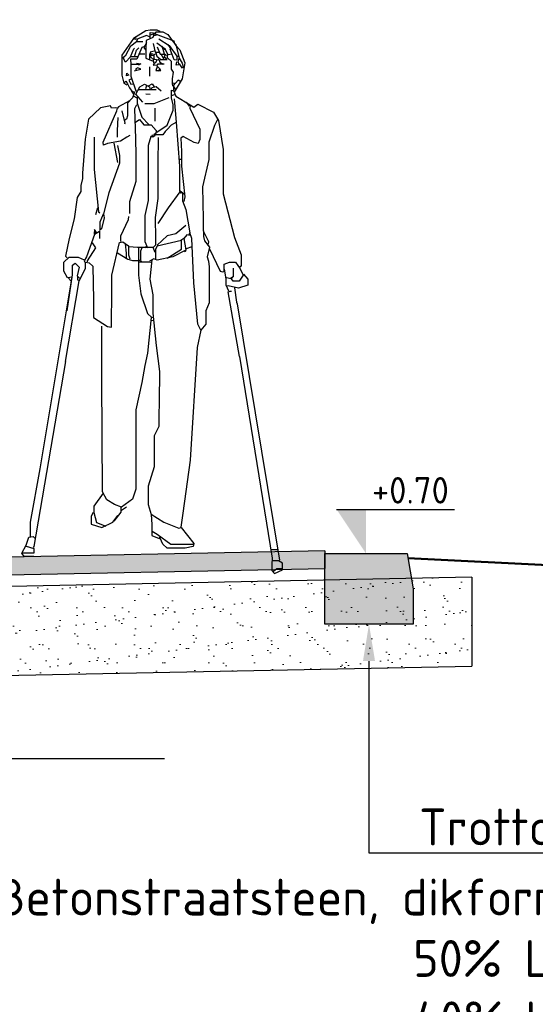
# Model space of a CAD drawing. Header units: metres. Extents: x 90794 to 91984, y 464666 to 465269.
# Tile 62 of 81: x 91506.27 to 91508.03, y 465085.93 to 465089.27. Entities that reach past the tile are written whole.
import ezdxf
from ezdxf import colors
from ezdxf.entities.mleader import LeaderData, LeaderLine
from ezdxf.math import Vec2, Vec3

# ---------------------------------------------------------------- set-up
doc = ezdxf.new("R2010")
doc.units = ezdxf.units.M
doc.linetypes.add('AL-NAP_LIJN', pattern=[15.25, 12, -1.5, 0.25, -1.5])
for name, color, linetype, lineweight in [('N-WE-GW-MAAIVELD-GD', 90, 'GW-MAAIVELD', 50), ('N-WE-VH-KANTOPSLUITING-T25', 7, 'Continuous', 25), ('N-WE-VH-KANTOPSLUITING_TROTTOIRBAND-SD', 210, 'Continuous', 25), ('N-WE-VH-VERHARDING_ASFALT-AD-50', 8, 'Continuous', 18), ('N-WE-VH-VERHARDING_FUNDERING_ZAND-AD-50', 252, 'Continuous', 18), ('X-XX-AL-AANKLEDING-SD', 253, 'Continuous', 25), ('X-XX-AL-CONSTRUCTIELIJN-GD', 7, 'Continuous', 25), ('X-XX-AL-M', 7, 'Continuous', 18), ('X-XX-AL-NAP-GD', 7, 'AL-NAP_LIJN', 25), ('X-XX-AL-PEILMAAT-SD', 7, 'Continuous', 25), ('X-XX-AL-T25', 7, 'Continuous', 25)]:
    doc.layers.add(name, color=color, linetype=linetype, lineweight=lineweight)
doc.layers.get('0').freeze()
doc.styles.add('NLCS-ISO', font='NLCS-ISO.ttf')
doc.styles.add('NLCS-ISO-M50-T25', font='NLCS-ISO.ttf', dxfattribs={"height": 0.125})
doc.linetypes.add('GW-MAAIVELD', pattern='A,12,[40,NLCS.SHX,S=1,R=0,X=0,Y=-0.5],12', length=24)
doc.dimstyles.new('NLCS-M50-T25-PIJL_L2_H1', dxfattribs={"dimscale": 0.05, "dimtxt": 2.5, "dimasz": 2.5, "dimexe": 2, "dimexo": 2, "dimgap": 0.7, "dimtad": 1, "dimzin": 0, "dimdsep": 46, "dimtxsty": 'NLCS-ISO-M50-T25', "dimcen": 0, "dimdle": 2, "dimclrd": 256, "dimclre": 256, "dimclrt": 256, "dimadec": 1, "dimazin": 0, "dimtfac": 1, "dimtdec": 3, "dimtofl": 0, "dimtmove": 0, "dimatfit": 3, "dimfxl": 2, "dimfxlon": 1, "dimtfillclr": 256, "dimtolj": 1, "dimtzin": 0, "dimlwd": -1, "dimlwe": -1, "dimarcsym": 0})

# ---------------------------------------------------------------- blocks, each defined once
blk = doc.blocks.new('*D176')
at = {"layer": 'Defpoints', "color": 0, "transparency": 16777216}
for p in [(91504.8116, 465089.5117), (91507.3116, 465087.4677), (91504.8116, 465087.3577)]:
    blk.add_point(p, dxfattribs=at)
at = {"layer": 'X-XX-AL-M', "transparency": 16777216}
for p, q in [((91504.8116, 465089.4117), (91504.8116, 465089.6117)), ((91507.3116, 465089.4117), (91507.3116, 465089.6117)), ((91507.1866, 465089.5117), (91504.9366, 465089.5117))]:
    blk.add_line(p, q, dxfattribs=at)
for points in [[(91504.9366, 465089.5325), (91504.9366, 465089.4908), (91504.8116, 465089.5117)], [(91507.1866, 465089.5325), (91507.1866, 465089.4908), (91507.3116, 465089.5117)]]:
    blk.add_solid(points, dxfattribs=at)
at = {"layer": 'X-XX-AL-M', "transparency": 16777216, "char_height": 0.125, "attachment_point": 5, "style": 'NLCS-ISO-M50-T25'}
for s, insert in [('\\A1;2.50', (91506.1866, 465089.6092)), ('\\A1;Voetpad', (91506.1866, 465089.3954))]:
    blk.add_mtext(s, dxfattribs=dict(at, insert=insert))
blk = doc.blocks.new('SAL-AANKLEDING_VOETGANGER_MK_VOORAANZICHT-D')
for p, q in [((0.42, 1.7713), (0.4098, 1.7679)), ((0.3776, 1.7052), (0.359, 1.7052)), ((0.4318, 1.7069), (0.442, 1.6883)), ((0.4352, 1.734), (0.4437, 1.7069)), ((0.4691, 1.7052), (0.4572, 1.7035)), ((0.4538, 1.7002), (0.4538, 1.6934)), ((0.4928, 1.6985), (0.486, 1.6968)), ((0.3929, 1.6629), (0.3929, 1.6307)), ((0.3827, 1.5985), (0.3793, 1.5884)), ((0.381, 1.5714), (0.3962, 1.5698)), ((0.475, 1.6002), (0.475, 1.5833)), ((0.3404, 1.563), (0.3505, 1.5579)), ((0.4775, 1.5681), (0.4674, 1.5647)), ((0.5182, 1.5427), (0.5283, 1.5291)), ((0.4115, 1.5223), (0.4115, 1.4783)), ((0.2726, 1.4038), (0.2845, 1.3378)), ((0.4945, 1.3496), (0.5012, 1.3496)), ((0.4979, 1.2412), (0.5114, 1.2311)), ((0.2168, 1.1837), (0.21, 1.16)), ((0.2049, 1.1041), (0.2117, 1.099)), ((0.2235, 1.1075), (0.2235, 1.0804)), ((0.5097, 1.0804), (0.4995, 1.0736)), ((0.3827, 1.0533), (0.3776, 1.0482)), ((0.5368, 1.0516), (0.5182, 1.0448)), ((0.3573, 1.0076), (0.3658, 1.0025)), ((0.1185, 0.9449), (0.127, 0.9347)), ((0.6909, 0.8585), (0.8348, -0.0119)), ((0.3996, 0.8027), (0.4098, 0.801)), ((0.298, 0.1575), (0.315, 0.1693)), ((0.8281, 0.0229), (0.8094, 0.0229))]:
    blk.add_line(p, q)
at = {"flags": 128}
for points in [[(0.4301, 1.7831), (0.42, 1.7874), (0.3962, 1.7874), (0.381, 1.7848), (0.3387, 1.7594), (0.2989, 1.7018), (0.2989, 1.6341), (0.3065, 1.607), (0.3167, 1.6019)], [(0.4301, 1.7831), (0.42, 1.7874), (0.3962, 1.7874), (0.381, 1.7848), (0.3387, 1.7594), (0.2989, 1.7018), (0.2989, 1.6341), (0.3065, 1.607), (0.3167, 1.6019)], [(0.4301, 1.7831), (0.42, 1.7874), (0.3962, 1.7874), (0.381, 1.7848), (0.3387, 1.7594), (0.2989, 1.7018), (0.2989, 1.6341), (0.3065, 1.607), (0.3167, 1.6019)], [(0.4301, 1.7831), (0.42, 1.7874), (0.3962, 1.7874), (0.381, 1.7848), (0.3387, 1.7594), (0.2989, 1.7018), (0.2989, 1.6341), (0.3065, 1.607), (0.3167, 1.6019)], [(0.4098, 1.7764), (0.4047, 1.7628), (0.3819, 1.7526), (0.3806, 1.7222), (0.3806, 1.6917), (0.4064, 1.6815)], [(0.3962, 1.7713), (0.4081, 1.7747), (0.4166, 1.7814), (0.4386, 1.7814), (0.4555, 1.773), (0.4741, 1.7476), (0.4826, 1.7391), (0.4945, 1.6917)], [(0.3962, 1.7611), (0.3962, 1.7797), (0.4064, 1.778), (0.4216, 1.7713), (0.4758, 1.751), (0.4775, 1.7459)], [(0.3014, 1.6934), (0.3133, 1.7018), (0.3302, 1.734), (0.3488, 1.7484), (0.3708, 1.7484)], [(0.3014, 1.6934), (0.3133, 1.7018), (0.3302, 1.734), (0.3488, 1.7484), (0.3708, 1.7484)], [(0.3014, 1.6934), (0.3133, 1.7018), (0.3302, 1.734), (0.3488, 1.7484), (0.3708, 1.7484)], [(0.3014, 1.6934), (0.3133, 1.7018), (0.3302, 1.734), (0.3488, 1.7484), (0.3708, 1.7484)], [(0.3454, 1.7645), (0.3471, 1.756), (0.3404, 1.7577), (0.3387, 1.7594)], [(0.3929, 1.7645), (0.3827, 1.7696), (0.3539, 1.7577), (0.3471, 1.7459)], [(0.3827, 1.7442), (0.3742, 1.7289), (0.3793, 1.7205)], [(0.3827, 1.7442), (0.3742, 1.7289), (0.3793, 1.7205)], [(0.4064, 1.7425), (0.4132, 1.712), (0.425, 1.712)], [(0.4183, 1.7442), (0.447, 1.7239), (0.447, 1.7222)], [(0.4183, 1.7442), (0.447, 1.7239), (0.447, 1.7222)], [(0.4183, 1.7442), (0.447, 1.7239), (0.447, 1.7222)], [(0.4183, 1.7442), (0.447, 1.7239), (0.447, 1.7222)], [(0.4183, 1.7442), (0.447, 1.7239), (0.447, 1.7222)], [(0.4183, 1.7442), (0.447, 1.7239), (0.447, 1.7222)], [(0.4183, 1.7442), (0.447, 1.7239), (0.447, 1.7222)], [(0.4183, 1.7442), (0.447, 1.7239), (0.447, 1.7222)], [(0.4183, 1.7442), (0.447, 1.7239), (0.447, 1.7222)], [(0.425, 1.7577), (0.4606, 1.7357), (0.486, 1.6985), (0.486, 1.6849), (0.4775, 1.6866), (0.464, 1.7222)], [(0.4555, 1.7391), (0.4657, 1.7222), (0.4708, 1.7239)], [(0.4758, 1.7459), (0.4826, 1.7357), (0.4962, 1.7205), (0.5131, 1.6764), (0.5046, 1.6222), (0.4775, 1.5765), (0.4826, 1.563), (0.5317, 1.5342), (0.5436, 1.5257), (0.5571, 1.5359), (0.6113, 1.5088), (0.6282, 1.48), (0.6435, 1.3818), (0.6435, 1.2311), (0.6824, 1.0838), (0.7053, 1.0245), (0.7053, 0.9855), (0.6994, 0.9822)], [(0.3742, 1.7306), (0.3675, 1.7289), (0.3505, 1.6883), (0.3285, 1.6883), (0.3302, 1.6722), (0.3556, 1.6722), (0.3573, 1.668)], [(0.3742, 1.7306), (0.3675, 1.7289), (0.3505, 1.6883), (0.3285, 1.6883), (0.3302, 1.6722), (0.3556, 1.6722), (0.3573, 1.668)], [(0.3742, 1.7306), (0.3675, 1.7289), (0.3505, 1.6883), (0.3285, 1.6883), (0.3302, 1.6722), (0.3556, 1.6722), (0.3573, 1.668)], [(0.3742, 1.7306), (0.3675, 1.7289), (0.3505, 1.6883), (0.3285, 1.6883), (0.3302, 1.6722), (0.3556, 1.6722), (0.3573, 1.668)], [(0.3742, 1.7306), (0.3675, 1.7289), (0.3505, 1.6883), (0.3285, 1.6883), (0.3302, 1.6722), (0.3556, 1.6722), (0.3573, 1.668)], [(0.3742, 1.7306), (0.3675, 1.7289), (0.3505, 1.6883), (0.3285, 1.6883), (0.3302, 1.6722), (0.3556, 1.6722), (0.3573, 1.668)], [(0.3742, 1.7306), (0.3675, 1.7289), (0.3505, 1.6883), (0.3285, 1.6883), (0.3302, 1.6722), (0.3556, 1.6722), (0.3573, 1.668)], [(0.3742, 1.7306), (0.3675, 1.7289), (0.3505, 1.6883), (0.3285, 1.6883), (0.3302, 1.6722), (0.3556, 1.6722), (0.3573, 1.668)], [(0.3556, 1.6968), (0.3285, 1.6968), (0.3404, 1.7239), (0.3421, 1.7256)], [(0.3421, 1.6968), (0.3488, 1.7188), (0.3573, 1.7272)], [(0.3421, 1.6968), (0.3488, 1.7188), (0.3573, 1.7272)], [(0.3421, 1.6968), (0.3488, 1.7188), (0.3573, 1.7272)], [(0.3421, 1.6968), (0.3488, 1.7188), (0.3573, 1.7272)], [(0.3421, 1.6968), (0.3488, 1.7188), (0.3573, 1.7272)], [(0.3421, 1.6968), (0.3488, 1.7188), (0.3573, 1.7272)], [(0.3421, 1.6968), (0.3488, 1.7188), (0.3573, 1.7272)], [(0.4064, 1.7052), (0.3937, 1.7069), (0.3937, 1.6849)], [(0.4064, 1.7052), (0.3937, 1.7069), (0.3937, 1.6849)], [(0.4064, 1.7052), (0.3937, 1.7069), (0.3937, 1.6849)], [(0.4064, 1.7052), (0.3937, 1.7069), (0.3937, 1.6849)], [(0.4064, 1.7052), (0.3937, 1.7069), (0.3937, 1.6849)], [(0.4064, 1.7052), (0.3937, 1.7069), (0.3937, 1.6849)], [(0.4098, 1.7154), (0.3962, 1.712), (0.3996, 1.7018), (0.4064, 1.7018)], [(0.4132, 1.7052), (0.4081, 1.7035), (0.4081, 1.6866), (0.3979, 1.6951), (0.3996, 1.7018)], [(0.4149, 1.7103), (0.4183, 1.6985), (0.4318, 1.6875), (0.4538, 1.6875), (0.4437, 1.6951), (0.4403, 1.6934)], [(0.42, 1.7306), (0.4301, 1.7052), (0.447, 1.7052), (0.4437, 1.6951)], [(0.447, 1.7018), (0.4572, 1.7035), (0.447, 1.7222), (0.442, 1.7205)], [(0.3285, 1.6968), (0.3116, 1.6781), (0.3065, 1.6883), (0.3065, 1.6934)], [(0.3488, 1.6747), (0.3641, 1.6731), (0.3573, 1.6697)], [(0.3488, 1.6747), (0.3641, 1.6731), (0.3573, 1.6697)], [(0.4064, 1.6866), (0.4081, 1.6714), (0.4064, 1.668), (0.4183, 1.6697)], [(0.4183, 1.6849), (0.4132, 1.6747), (0.4098, 1.6747)], [(0.4183, 1.6849), (0.4132, 1.6747), (0.4098, 1.6747)], [(0.4183, 1.6849), (0.4132, 1.6747), (0.4098, 1.6747)], [(0.4183, 1.6849), (0.4132, 1.6747), (0.4098, 1.6747)], [(0.4115, 1.6883), (0.4233, 1.6866), (0.425, 1.6883)], [(0.4115, 1.6883), (0.4233, 1.6866), (0.425, 1.6883)], [(0.4115, 1.6883), (0.4233, 1.6866), (0.425, 1.6883)], [(0.4115, 1.6883), (0.4233, 1.6866), (0.425, 1.6883)], [(0.4284, 1.6561), (0.4183, 1.6663), (0.4233, 1.6731), (0.4437, 1.6731)], [(0.4267, 1.6866), (0.4284, 1.6781), (0.4403, 1.6714)], [(0.4267, 1.6866), (0.4284, 1.6781), (0.4403, 1.6714)], [(0.4555, 1.6917), (0.4665, 1.6815), (0.4665, 1.6544), (0.4733, 1.6443), (0.4703, 1.6222), (0.4703, 1.6036), (0.4809, 1.5867)], [(0.4555, 1.6917), (0.4665, 1.6815), (0.4665, 1.6544), (0.4733, 1.6443), (0.4703, 1.6222), (0.4703, 1.6036), (0.4809, 1.5867)], [(0.4555, 1.6917), (0.4665, 1.6815), (0.4665, 1.6544), (0.4733, 1.6443), (0.4703, 1.6222), (0.4703, 1.6036), (0.4809, 1.5867)], [(0.4555, 1.6917), (0.4665, 1.6815), (0.4665, 1.6544), (0.4733, 1.6443), (0.4703, 1.6222), (0.4703, 1.6036), (0.4809, 1.5867)], [(0.4555, 1.6917), (0.4665, 1.6815), (0.4665, 1.6544), (0.4733, 1.6443), (0.4703, 1.6222), (0.4703, 1.6036), (0.4809, 1.5867)], [(0.4555, 1.6917), (0.4665, 1.6815), (0.4665, 1.6544), (0.4733, 1.6443), (0.4703, 1.6222), (0.4703, 1.6036), (0.4809, 1.5867)], [(0.4911, 1.6781), (0.4928, 1.6697), (0.4843, 1.668), (0.486, 1.6798), (0.4911, 1.6781)], [(0.4911, 1.6781), (0.4928, 1.6697), (0.4843, 1.668), (0.486, 1.6798), (0.4911, 1.6781)], [(0.4911, 1.6781), (0.4928, 1.6697), (0.4843, 1.668), (0.486, 1.6798), (0.4911, 1.6781)], [(0.4911, 1.6781), (0.4928, 1.6697), (0.4843, 1.668), (0.486, 1.6798), (0.4911, 1.6781)], [(0.4911, 1.6781), (0.4928, 1.6697), (0.4843, 1.668), (0.486, 1.6798), (0.4911, 1.6781)], [(0.4911, 1.6781), (0.4945, 1.6917), (0.5046, 1.6747), (0.508, 1.6629)], [(0.4945, 1.6731), (0.5029, 1.6595), (0.5114, 1.6629)], [(0.4945, 1.6731), (0.5029, 1.6595), (0.5114, 1.6629)], [(0.3167, 1.6409), (0.3234, 1.6341), (0.315, 1.6324), (0.3167, 1.6409)], [(0.3302, 1.6714), (0.3302, 1.6307), (0.3471, 1.5816), (0.3539, 1.5816)], [(0.3421, 1.6493), (0.3505, 1.651), (0.3641, 1.6544), (0.3539, 1.6595), (0.3471, 1.6561), (0.3471, 1.6527)], [(0.42, 1.6629), (0.4149, 1.6502), (0.4318, 1.6502), (0.4284, 1.6561), (0.4233, 1.6477)], [(0.42, 1.6629), (0.4149, 1.6502), (0.4318, 1.6502), (0.4284, 1.6561), (0.4233, 1.6477)], [(0.3065, 1.607), (0.3133, 1.6138), (0.3184, 1.6053), (0.3251, 1.5918), (0.3336, 1.5799), (0.3421, 1.5782), (0.3404, 1.5698), (0.3336, 1.5799)], [(0.3319, 1.6222), (0.3234, 1.6172), (0.3302, 1.6036), (0.337, 1.6053)], [(0.3895, 1.5985), (0.403, 1.6053), (0.4098, 1.5952)], [(0.3895, 1.5985), (0.403, 1.6053), (0.4098, 1.5952)], [(0.3895, 1.5985), (0.403, 1.6053), (0.4098, 1.5952)], [(0.3895, 1.5985), (0.403, 1.6053), (0.4098, 1.5952)], [(0.4691, 1.6087), (0.4775, 1.607), (0.4809, 1.6053)], [(0.4995, 1.6121), (0.4911, 1.6172), (0.4741, 1.5985), (0.4708, 1.5985)], [(0.3708, 1.5427), (0.3471, 1.5698), (0.3607, 1.5952), (0.3759, 1.6036), (0.3929, 1.5952), (0.3962, 1.585)], [(0.4166, 1.585), (0.359, 1.585), (0.3539, 1.5833)], [(0.4166, 1.585), (0.359, 1.585), (0.3539, 1.5833)], [(0.4166, 1.585), (0.359, 1.585), (0.3539, 1.5833)], [(0.4166, 1.585), (0.359, 1.585), (0.3539, 1.5833)], [(0.4166, 1.585), (0.359, 1.585), (0.3539, 1.5833)], [(0.4166, 1.585), (0.359, 1.585), (0.3539, 1.5833)], [(0.4166, 1.585), (0.359, 1.585), (0.3539, 1.5833)], [(0.4166, 1.585), (0.359, 1.585), (0.3539, 1.5833)], [(0.4335, 1.5799), (0.4166, 1.5952), (0.4013, 1.5918), (0.3979, 1.585)], [(0.4183, 1.4411), (0.4538, 1.4648), (0.4741, 1.5156), (0.4741, 1.5342), (0.4682, 1.5579), (0.4682, 1.5833), (0.4775, 1.5799)], [(0.4183, 1.4411), (0.4538, 1.4648), (0.4741, 1.5156), (0.4741, 1.5342), (0.4682, 1.5579), (0.4682, 1.5833), (0.4775, 1.5799)], [(0.4183, 1.4411), (0.4538, 1.4648), (0.4741, 1.5156), (0.4741, 1.5342), (0.4682, 1.5579), (0.4682, 1.5833), (0.4775, 1.5799)], [(0.4183, 1.4411), (0.4538, 1.4648), (0.4741, 1.5156), (0.4741, 1.5342), (0.4682, 1.5579), (0.4682, 1.5833), (0.4775, 1.5799)], [(0.4183, 1.4411), (0.4538, 1.4648), (0.4741, 1.5156), (0.4741, 1.5342), (0.4682, 1.5579), (0.4682, 1.5833), (0.4775, 1.5799)], [(0.4183, 1.4411), (0.4538, 1.4648), (0.4741, 1.5156), (0.4741, 1.5342), (0.4682, 1.5579), (0.4682, 1.5833), (0.4775, 1.5799)], [(0.3251, 1.5477), (0.2879, 1.5274), (0.2845, 1.5223)], [(0.3251, 1.5477), (0.2879, 1.5274), (0.2845, 1.5223)], [(0.3251, 1.5477), (0.2879, 1.5274), (0.2845, 1.5223)], [(0.3404, 1.5698), (0.3353, 1.5579), (0.3192, 1.5393), (0.3192, 1.4969), (0.315, 1.4851), (0.3099, 1.4817)], [(0.3514, 1.5596), (0.3514, 1.5393), (0.3675, 1.4919), (0.3912, 1.4665)], [(0.4589, 1.5579), (0.4081, 1.5367), (0.3776, 1.5367)], [(0.4775, 1.5545), (0.4843, 1.4749), (0.4953, 1.3259), (0.4953, 1.2412), (0.5012, 1.2328)], [(0.4775, 1.5545), (0.4843, 1.4749), (0.4953, 1.3259), (0.4953, 1.2412), (0.5012, 1.2328)], [(0.3268, 1.4292), (0.3167, 1.4241), (0.2946, 1.4106), (0.2506, 1.4021), (0.2371, 1.397), (0.2354, 1.4072), (0.2828, 1.5139), (0.2845, 1.5223), (0.2777, 1.524), (0.2642, 1.5223), (0.2608, 1.5308), (0.2269, 1.524), (0.1863, 1.4851), (0.1744, 1.4174), (0.166, 1.3022), (0.166, 1.2836), (0.16, 1.2599), (0.16, 1.2396), (0.1473, 1.2192), (0.1372, 1.1464), (0.1202, 1.0804), (0.1084, 1.0194), (0.1135, 1.0143)], [(0.2997, 1.5139), (0.3099, 1.4715), (0.3082, 1.4682)], [(0.2997, 1.5139), (0.3099, 1.4715), (0.3082, 1.4682)], [(0.2997, 1.5139), (0.3099, 1.4715), (0.3082, 1.4682)], [(0.3488, 1.5342), (0.3429, 1.5206), (0.3459, 1.419), (0.3474, 1.3615), (0.3474, 1.2734), (0.326, 1.204), (0.326, 1.165)], [(0.3488, 1.5342), (0.3429, 1.5206), (0.3459, 1.419), (0.3474, 1.3615), (0.3474, 1.2734), (0.326, 1.204), (0.326, 1.165)], [(0.3488, 1.5342), (0.3429, 1.5206), (0.3459, 1.419), (0.3474, 1.3615), (0.3474, 1.2734), (0.326, 1.204), (0.326, 1.165)], [(0.3488, 1.5342), (0.3429, 1.5206), (0.3459, 1.419), (0.3474, 1.3615), (0.3474, 1.2734), (0.326, 1.204), (0.326, 1.165)], [(0.5317, 1.5325), (0.53, 1.5223), (0.5639, 1.4512), (0.5639, 1.4157), (0.5588, 1.4021), (0.5453, 1.4055), (0.508, 1.4258), (0.5004, 1.4207), (0.5025, 1.375), (0.5025, 1.3259), (0.5131, 1.2209), (0.5097, 1.2057)], [(0.2862, 1.4902), (0.2836, 1.4461), (0.2836, 1.4241)], [(0.2862, 1.4902), (0.2836, 1.4461), (0.2836, 1.4241)], [(0.2862, 1.4902), (0.2836, 1.4461), (0.2836, 1.4241)], [(0.2862, 1.4902), (0.2836, 1.4461), (0.2836, 1.4241)], [(0.2862, 1.4902), (0.2836, 1.4461), (0.2836, 1.4241)], [(0.2862, 1.4902), (0.2836, 1.4461), (0.2836, 1.4241)], [(0.3438, 1.4732), (0.359, 1.4834), (0.3742, 1.4656), (0.3996, 1.4656), (0.4166, 1.4461), (0.4149, 1.436), (0.4098, 1.4326)], [(0.3438, 1.4732), (0.359, 1.4834), (0.3742, 1.4656), (0.3996, 1.4656), (0.4166, 1.4461), (0.4149, 1.436), (0.4098, 1.4326)], [(0.3438, 1.4732), (0.359, 1.4834), (0.3742, 1.4656), (0.3996, 1.4656), (0.4166, 1.4461), (0.4149, 1.436), (0.4098, 1.4326)], [(0.3438, 1.4732), (0.359, 1.4834), (0.3742, 1.4656), (0.3996, 1.4656), (0.4166, 1.4461), (0.4149, 1.436), (0.4098, 1.4326)], [(0.4826, 1.4732), (0.4674, 1.4648), (0.4538, 1.4495), (0.447, 1.4428), (0.4386, 1.4317), (0.4115, 1.4317), (0.4013, 1.4292), (0.4013, 1.4275)], [(0.6249, 1.4834), (0.6147, 1.4631), (0.5952, 1.4072), (0.5952, 1.3479), (0.5732, 1.2548), (0.5762, 1.1464), (0.5762, 1.1058), (0.5944, 1.0702), (0.5927, 1.0601)], [(0.6249, 1.4834), (0.6147, 1.4631), (0.5952, 1.4072), (0.5952, 1.3479), (0.5732, 1.2548), (0.5762, 1.1464), (0.5762, 1.1058), (0.5944, 1.0702), (0.5927, 1.0601)], [(0.2049, 1.4241), (0.2049, 1.3141), (0.2201, 1.1701), (0.2252, 1.1667)], [(0.4132, 1.4292), (0.4047, 1.4241), (0.3979, 1.4258), (0.3886, 1.3953), (0.3886, 1.2091), (0.3776, 1.1583), (0.3776, 1.0702), (0.3861, 1.0482)], [(0.4225, 1.4224), (0.4212, 1.3344), (0.4212, 1.2158), (0.4123, 1.1515), (0.4136, 1.0787), (0.4136, 1.0567), (0.4047, 1.0482)], [(0.4225, 1.4224), (0.4212, 1.3344), (0.4212, 1.2158), (0.4123, 1.1515), (0.4136, 1.0787), (0.4136, 1.0567), (0.4047, 1.0482)], [(0.2845, 1.3953), (0.2913, 1.3615), (0.2913, 1.3361), (0.2557, 1.2345), (0.2371, 1.1634), (0.2388, 1.1498), (0.2303, 1.1126), (0.2261, 1.1092), (0.2261, 1.1363), (0.2371, 1.1634)], [(0.4962, 1.2379), (0.4572, 1.1837), (0.4216, 1.1312)], [(0.4962, 1.2379), (0.4572, 1.1837), (0.4216, 1.1312)], [(0.4962, 1.2379), (0.4572, 1.1837), (0.4216, 1.1312)], [(0.4962, 1.2379), (0.4572, 1.1837), (0.4216, 1.1312)], [(0.4962, 1.2379), (0.4572, 1.1837), (0.4216, 1.1312)], [(0.5055, 1.2345), (0.5055, 1.2074), (0.5165, 1.1786), (0.53, 1.099), (0.5266, 1.0939)], [(0.5055, 1.2345), (0.5055, 1.2074), (0.5165, 1.1786), (0.53, 1.099), (0.5266, 1.0939)], [(0.5055, 1.2345), (0.5055, 1.2074), (0.5165, 1.1786), (0.53, 1.099), (0.5266, 1.0939)], [(0.5055, 1.2345), (0.5055, 1.2074), (0.5165, 1.1786), (0.53, 1.099), (0.5266, 1.0939)], [(0.5055, 1.2345), (0.5055, 1.2074), (0.5165, 1.1786), (0.53, 1.099), (0.5266, 1.0939)], [(0.5055, 1.2345), (0.5055, 1.2074), (0.5165, 1.1786), (0.53, 1.099), (0.5266, 1.0939)], [(0.5055, 1.2345), (0.5055, 1.2074), (0.5165, 1.1786), (0.53, 1.099), (0.5266, 1.0939)], [(0.5055, 1.2345), (0.5055, 1.2074), (0.5165, 1.1786), (0.53, 1.099), (0.5266, 1.0939)], [(0.5055, 1.2345), (0.5055, 1.2074), (0.5165, 1.1786), (0.53, 1.099), (0.5266, 1.0939)], [(0.2955, 1.0702), (0.2955, 1.0888), (0.3217, 1.1447), (0.3234, 1.1549)], [(0.2235, 1.1041), (0.2066, 1.0939), (0.1795, 1.0177), (0.171, 1.0042), (0.1744, 0.9974)], [(0.2235, 1.1041), (0.2066, 1.0939), (0.1795, 1.0177), (0.171, 1.0042), (0.1744, 0.9974)], [(0.2235, 1.1041), (0.2066, 1.0939), (0.1795, 1.0177), (0.171, 1.0042), (0.1744, 0.9974)], [(0.2235, 1.1041), (0.2066, 1.0939), (0.1795, 1.0177), (0.171, 1.0042), (0.1744, 0.9974)], [(0.2235, 1.1041), (0.2066, 1.0939), (0.1795, 1.0177), (0.171, 1.0042), (0.1744, 0.9974)], [(0.2235, 1.1041), (0.2066, 1.0939), (0.1795, 1.0177), (0.171, 1.0042), (0.1744, 0.9974)], [(0.2235, 1.1041), (0.2066, 1.0939), (0.1795, 1.0177), (0.171, 1.0042), (0.1744, 0.9974)], [(0.2235, 1.1041), (0.2066, 1.0939), (0.1795, 1.0177), (0.171, 1.0042), (0.1744, 0.9974)], [(0.2235, 1.1041), (0.2066, 1.0939), (0.1795, 1.0177), (0.171, 1.0042), (0.1744, 0.9974)], [(0.2235, 1.1041), (0.2066, 1.0939), (0.1795, 1.0177), (0.171, 1.0042), (0.1744, 0.9974)], [(0.2235, 1.1041), (0.2066, 1.0939), (0.1795, 1.0177), (0.171, 1.0042), (0.1744, 0.9974)], [(0.2235, 1.1041), (0.2066, 1.0939), (0.1795, 1.0177), (0.171, 1.0042), (0.1744, 0.9974)], [(0.2134, 1.1007), (0.2066, 1.1109), (0.2049, 1.0956), (0.2066, 1.0939)], [(0.5165, 1.1244), (0.4826, 1.0956), (0.4538, 1.0888), (0.42, 1.0567)], [(0.5774, 1.1058), (0.5774, 1.0872), (0.5808, 1.0719), (0.5978, 1.0499), (0.5893, 1.0177), (0.5935, 1.0025), (0.5965, 0.9838), (0.5965, 0.8619), (0.5851, 0.8348), (0.5851, 0.7891), (0.5673, 0.7688), (0.5571, 0.7891), (0.5436, 0.9297), (0.5368, 1.0804), (0.53, 1.099)], [(0.4538, 1.0126), (0.5021, 1.0431), (0.5021, 1.0736), (0.42, 1.0533), (0.414, 1.0431), (0.414, 1.0109)], [(0.5317, 1.0905), (0.5199, 1.0922), (0.5097, 1.0804), (0.5165, 1.0414), (0.5148, 1.0347), (0.5114, 1.0364)], [(0.1084, 0.6621), (0.1541, 0.9364), (0.1609, 0.9483), (0.1761, 0.9788), (0.1761, 0.9991), (0.188, 0.9974), (0.2007, 0.9855), (0.2036, 0.8721), (0.2036, 0.8111), (0.2506, 0.7806), (0.2642, 0.779), (0.2659, 0.9076), (0.2659, 0.9551), (0.2913, 1.0668), (0.3031, 1.0685), (0.3226, 1.055), (0.3226, 1.0245), (0.3268, 1.0109)], [(0.1981, 1.0651), (0.21, 1.0482), (0.1812, 1.0042), (0.1812, 1.0008)], [(0.3107, 1.0618), (0.3137, 1.0296), (0.3137, 1.0109)], [(0.3107, 1.0618), (0.3137, 1.0296), (0.3137, 1.0109)], [(0.3234, 1.0524), (0.3522, 1.0503), (0.4047, 1.0503), (0.4115, 1.033)], [(0.3556, 1.0482), (0.3565, 1.0059), (0.3565, 0.9551), (0.3641, 0.8924), (0.3861, 0.8247), (0.4013, 0.8111), (0.4064, 0.8128)], [(0.3556, 1.0482), (0.3565, 1.0059), (0.3565, 0.9551), (0.3641, 0.8924), (0.3861, 0.8247), (0.4013, 0.8111), (0.4064, 0.8128)], [(0.3675, 1.0482), (0.3632, 1.0364), (0.3632, 1.0076)], [(0.3675, 1.0482), (0.3632, 1.0364), (0.3632, 1.0076)], [(0.3675, 1.0482), (0.3632, 1.0364), (0.3632, 1.0076)], [(0.3675, 1.0482), (0.3632, 1.0364), (0.3632, 1.0076)], [(0.3675, 1.0482), (0.3632, 1.0364), (0.3632, 1.0076)], [(0.3675, 1.0482), (0.3632, 1.0364), (0.3632, 1.0076)], [(0.5165, 1.0397), (0.4725, 1.0177), (0.42, 1.0059), (0.4081, 1.0109), (0.3929, 1.0025)], [(0.5165, 1.0397), (0.4725, 1.0177), (0.42, 1.0059), (0.4081, 1.0109), (0.3929, 1.0025)], [(0.5978, 1.0448), (0.6333, 0.9686), (0.6418, 0.9669), (0.6503, 0.9686)], [(0.1304, 0.9483), (0.1151, 0.9466), (0.1024, 0.9686), (0.1024, 0.9991), (0.1202, 1.0169), (0.1507, 1.0169), (0.171, 1.0076)], [(0.1304, 0.9483), (0.1151, 0.9466), (0.1024, 0.9686), (0.1024, 0.9991), (0.1202, 1.0169), (0.1507, 1.0169), (0.171, 1.0076)], [(0.1304, 0.9483), (0.1151, 0.9466), (0.1024, 0.9686), (0.1024, 0.9991), (0.1202, 1.0169), (0.1507, 1.0169), (0.171, 1.0076)], [(0.2845, 1.0313), (0.32, 1.0093), (0.3353, 1.005), (0.3539, 1.005)], [(0.4013, 1.0076), (0.3946, 0.9415), (0.4047, 0.889), (0.4047, 0.8264), (0.4166, 0.7163), (0.4276, 0.6282), (0.4263, 0.525), (0.4248, 0.4775), (0.4248, 0.442), (0.4089, 0.4098), (0.4089, 0.3048), (0.3886, 0.2388), (0.3886, 0.1761), (0.3988, 0.1422), (0.4018, 0.1084), (0.4018, 0.0711), (0.4267, 0.061), (0.4301, 0.066)], [(0.022, 0.298), (0.1312, 0.9568), (0.1312, 0.9889), (0.1406, 0.9957), (0.1541, 0.9822), (0.1473, 0.9534), (0.1558, 0.9449)], [(0.1135, 0.8348), (0.1312, 0.9568), (0.1312, 0.9889), (0.1406, 0.9957), (0.1541, 0.9822), (0.1473, 0.9534), (0.1558, 0.9449)], [(0.1135, 0.8348), (0.1312, 0.9568), (0.1312, 0.9889), (0.1406, 0.9957), (0.1541, 0.9822), (0.1473, 0.9534), (0.1558, 0.9449)], [(0.1135, 0.8348), (0.1312, 0.9568), (0.1312, 0.9889), (0.1406, 0.9957), (0.1541, 0.9822), (0.1473, 0.9534), (0.1558, 0.9449)], [(0.1135, 0.8348), (0.1312, 0.9568), (0.1312, 0.9889), (0.1406, 0.9957), (0.1541, 0.9822), (0.1473, 0.9534), (0.1558, 0.9449)], [(0.3573, 1.0008), (0.3929, 1.0008), (0.3979, 0.9991)], [(0.3573, 1.0008), (0.3929, 1.0008), (0.3979, 0.9991)], [(0.3573, 1.0008), (0.3929, 1.0008), (0.3979, 0.9991)], [(0.3573, 1.0008), (0.3929, 1.0008), (0.3979, 0.9991)], [(0.3573, 1.0008), (0.3929, 1.0008), (0.3979, 0.9991)], [(0.3573, 1.0008), (0.3929, 1.0008), (0.3979, 0.9991)], [(0.3573, 1.0008), (0.3929, 1.0008), (0.3979, 0.9991)], [(0.3573, 1.0008), (0.3929, 1.0008), (0.3979, 0.9991)], [(0.3573, 1.0008), (0.3929, 1.0008), (0.3979, 0.9991)], [(0.3573, 1.0008), (0.3929, 1.0008), (0.3979, 0.9991)], [(0.3573, 1.0008), (0.3929, 1.0008), (0.3979, 0.9991)], [(0.6469, 0.9686), (0.6469, 0.9923), (0.6655, 0.9999), (0.6858, 0.9999), (0.7011, 0.9771), (0.7112, 0.9551), (0.6977, 0.9347), (0.6773, 0.9347), (0.6723, 0.9432)], [(0.6469, 0.9686), (0.6469, 0.9923), (0.6655, 0.9999), (0.6858, 0.9999), (0.7011, 0.9771), (0.7112, 0.9551), (0.6977, 0.9347), (0.6773, 0.9347), (0.6723, 0.9432)], [(0.6469, 0.9686), (0.6469, 0.9923), (0.6655, 0.9999), (0.6858, 0.9999), (0.7011, 0.9771), (0.7112, 0.9551), (0.6977, 0.9347), (0.6773, 0.9347), (0.6723, 0.9432)], [(0.6469, 0.9686), (0.6469, 0.9923), (0.6655, 0.9999), (0.6858, 0.9999), (0.7011, 0.9771), (0.7112, 0.9551), (0.6977, 0.9347), (0.6773, 0.9347), (0.6723, 0.9432)], [(0.6469, 0.9754), (0.6528, 0.9432), (0.6528, 0.9229), (0.6621, 0.9026)], [(0.6773, 0.9788), (0.6773, 0.95), (0.6689, 0.9449)], [(0.6773, 0.9788), (0.6773, 0.95), (0.6689, 0.9449)], [(0.6773, 0.9788), (0.6773, 0.95), (0.6689, 0.9449)], [(0.6773, 0.9788), (0.6773, 0.95), (0.6689, 0.9449)], [(0.6773, 0.9788), (0.6773, 0.95), (0.6689, 0.9449)], [(0.6773, 0.9788), (0.6773, 0.95), (0.6689, 0.9449)], [(0.149, 0.95), (0.149, 0.9398), (0.1524, 0.9381)], [(0.149, 0.95), (0.149, 0.9398), (0.1524, 0.9381)], [(0.149, 0.95), (0.149, 0.9398), (0.1524, 0.9381)], [(0.149, 0.95), (0.149, 0.9398), (0.1524, 0.9381)], [(0.7129, 0.9584), (0.7273, 0.9415), (0.7273, 0.9212), (0.696, 0.911), (0.6604, 0.9195), (0.6553, 0.9178)], [(0.6757, 0.95), (0.6706, 0.9432), (0.6553, 0.9466)], [(0.6757, 0.95), (0.6706, 0.9432), (0.6553, 0.9466)], [(0.6757, 0.95), (0.6706, 0.9432), (0.6553, 0.9466)], [(0.6757, 0.95), (0.6706, 0.9432), (0.6553, 0.9466)], [(0.6757, 0.95), (0.6706, 0.9432), (0.6553, 0.9466)], [(0.6824, 0.9127), (0.6892, 0.8636), (0.6909, 0.8585)], [(0.6824, 0.9127), (0.6892, 0.8636), (0.6909, 0.8585)], [(0.6824, 0.9127), (0.6892, 0.8636), (0.6909, 0.8585)], [(0.6824, 0.9127), (0.6892, 0.8636), (0.6909, 0.8585)], [(0.6824, 0.9127), (0.6892, 0.8636), (0.6909, 0.8585)], [(0.6824, 0.9127), (0.6892, 0.8636), (0.6909, 0.8585)], [(0.6994, 0.679), (0.6604, 0.8992), (0.6689, 0.9009), (0.6723, 0.9009)], [(0.3996, 0.8111), (0.3861, 0.6909), (0.3776, 0.6486), (0.3675, 0.591), (0.3471, 0.4979), (0.3471, 0.2286), (0.3353, 0.1947), (0.298, 0.1676), (0.2743, 0.1761), (0.2489, 0.193), (0.2337, 0.2201), (0.2311, 0.6028), (0.2311, 0.7823)], [(0.5673, 0.7688), (0.5554, 0.7095), (0.5317, 0.3268), (0.5063, 0.1473), (0.4995, 0.0999)], [(0.5673, 0.7688), (0.5554, 0.7095), (0.5317, 0.3268), (0.5063, 0.1473), (0.4995, 0.0999)], [(0.5673, 0.7688), (0.5554, 0.7095), (0.5317, 0.3268), (0.5063, 0.1473), (0.4995, 0.0999)], [(0.5673, 0.7688), (0.5554, 0.7095), (0.5317, 0.3268), (0.5063, 0.1473), (0.4995, 0.0999)], [(0.6994, 0.679), (0.8103, -0.0051), (0.809, -0.0254), (0.809, -0.0474), (0.8179, -0.0576), (0.8458, -0.0457), (0.8458, -0.022), (0.8314, -0.0144), (0.8128, -0.0144)], [(0.1084, 0.6621), (0, 0.0339), (-0.0017, 0.0305)], [(0.1084, 0.6621), (0, 0.0339), (-0.0017, 0.0305)], [(0.1084, 0.6621), (0, 0.0339), (-0.0017, 0.0305)], [(0.1084, 0.6621), (0, 0.0339), (-0.0017, 0.0305)], [(0.1084, 0.6621), (0, 0.0339), (-0.0017, 0.0305)], [(-0.011, 0.0677), (-0.011, 0.1168), (0.022, 0.298)], [(-0.011, 0.0677), (-0.011, 0.1168), (0.022, 0.298)], [(-0.011, 0.0677), (-0.011, 0.1168), (0.022, 0.298)], [(-0.011, 0.0677), (-0.011, 0.1168), (0.022, 0.298)], [(-0.011, 0.0677), (-0.011, 0.1168), (0.022, 0.298)], [(-0.011, 0.0677), (-0.011, 0.1168), (0.022, 0.298)], [(-0.011, 0.0677), (-0.011, 0.1168), (0.022, 0.298)], [(-0.011, 0.0677), (-0.011, 0.1168), (0.022, 0.298)], [(-0.011, 0.0677), (-0.011, 0.1168), (0.022, 0.298)], [(-0.011, 0.0677), (-0.011, 0.1168), (0.022, 0.298)], [(0.2354, 0.2151), (0.2041, 0.171), (0.2041, 0.149), (0.2134, 0.1151), (0.2455, 0.1033)], [(0.2354, 0.2151), (0.2041, 0.171), (0.2041, 0.149), (0.2134, 0.1151), (0.2455, 0.1033)], [(0.2354, 0.2151), (0.2041, 0.171), (0.2041, 0.149), (0.2134, 0.1151), (0.2455, 0.1033)], [(0.2955, 0.1676), (0.2955, 0.1507), (0.2726, 0.1202), (0.2709, 0.1202)], [(0.2015, 0.149), (0.1947, 0.1372), (0.1947, 0.1101), (0.232, 0.0982), (0.2692, 0.1168), (0.2862, 0.1389)], [(0.3996, 0.1439), (0.442, 0.1168), (0.4928, 0.0965), (0.5012, 0.0982), (0.5436, 0.044), (0.5419, 0.0339), (0.5148, 0.0279), (0.4538, 0.0279), (0.4386, 0.0423), (0.4301, 0.0627)], [(0, 0), (-0.0322, 0), (-0.0406, 0.0119), (-0.0254, 0.039), (-0.0169, 0.066), (-0.0017, 0.0677), (0.0034, 0.0627)], [(0, 0), (-0.0322, 0), (-0.0406, 0.0119), (-0.0254, 0.039), (-0.0169, 0.066), (-0.0017, 0.0677), (0.0034, 0.0627)], [(0.403, 0.0864), (0.42, 0.0762), (0.4657, 0.0415), (0.5283, 0.0415), (0.5436, 0.0423)], [(0.403, 0.0864), (0.42, 0.0762), (0.4657, 0.0415), (0.5283, 0.0415), (0.5436, 0.0423)], [(0.403, 0.0864), (0.42, 0.0762), (0.4657, 0.0415), (0.5283, 0.0415), (0.5436, 0.0423)], [(-0.0254, 0.0356), (0.0008, 0.0271), (0.0008, 0.011), (-0.0356, 0.011), (-0.0389, 0.0135)], [(-0.0254, 0.0356), (0.0008, 0.0271), (0.0008, 0.011), (-0.0356, 0.011), (-0.0389, 0.0135)], [(-0.0254, 0.0356), (0.0008, 0.0271), (0.0008, 0.011), (-0.0356, 0.011), (-0.0389, 0.0135)], [(-0.0254, 0.0356), (0.0008, 0.0271), (0.0008, 0.011), (-0.0356, 0.011), (-0.0389, 0.0135)], [(-0.0254, 0.0356), (0.0008, 0.0271), (0.0008, 0.011), (-0.0356, 0.011), (-0.0389, 0.0135)], [(-0.0254, 0.0356), (0.0008, 0.0271), (0.0008, 0.011), (-0.0356, 0.011), (-0.0389, 0.0135)], [(-0.0254, 0.0356), (0.0008, 0.0271), (0.0008, 0.011), (-0.0356, 0.011), (-0.0389, 0.0135)], [(0.8467, -0.0415), (0.8264, -0.0415), (0.8145, -0.0508)], [(0.8467, -0.0415), (0.8264, -0.0415), (0.8145, -0.0508)]]:
    blk.add_lwpolyline(points, dxfattribs=at)
blk = doc.blocks.new('*D182')
at = {"layer": 'Defpoints', "color": 0, "transparency": 16777216}
for p in [(91512.6116, 465089.5117), (91507.6116, 465087.3377), (91512.6116, 465087.1917)]:
    blk.add_point(p, dxfattribs=at)
at = {"layer": 'X-XX-AL-M', "transparency": 16777216}
for p, q in [((91507.6116, 465089.4117), (91507.6116, 465089.6117)), ((91512.6116, 465089.4117), (91512.6116, 465089.6117)), ((91507.7366, 465089.5117), (91512.4866, 465089.5117))]:
    blk.add_line(p, q, dxfattribs=at)
for points in [[(91507.7366, 465089.5325), (91507.7366, 465089.4908), (91507.6116, 465089.5117)], [(91512.4866, 465089.5325), (91512.4866, 465089.4908), (91512.6116, 465089.5117)]]:
    blk.add_solid(points, dxfattribs=at)
at = {"layer": 'X-XX-AL-M', "transparency": 16777216, "char_height": 0.125, "attachment_point": 5, "style": 'NLCS-ISO-M50-T25'}
for s, insert in [('\\A1;5.00', (91510.1116, 465089.6092)), ('\\A1;Berm', (91510.1116, 465089.4142))]:
    blk.add_mtext(s, dxfattribs=dict(at, insert=insert))
blk = doc.blocks.new('SAL-PEILMAAT_INFRACAD_H01-SOD')
blk.add_line((-2, 3), (6, 3))
blk.add_solid([(-2, 3), (0, 3), (0, 0)])
at = {"style": 'NLCS-ISO'}
blk.add_attdef('...', (0.4, 3.4), '', height=1.8, dxfattribs=at)
blk = doc.blocks.new('_Dot')
at = {"color": 0, "linetype": 'ByBlock', "lineweight": -2}
blk.add_line((-0.5, 0), (-1, 0), dxfattribs=at)
at = {"color": 0, "linetype": 'ByBlock', "const_width": 0.5}
blk.add_lwpolyline([(-0.25, 0, 1), (0.25, 0, 1)], format="xyb", close=True, dxfattribs=at)
blk = doc.blocks.new('*U244')
blk.add_hatch(color=8).paths.add_polyline_path([(0.3, -0.12), (0.3, -0.24), (0, -0.24), (0, 0), (0.28, 0)])
at = {"flags": 128}
blk.add_lwpolyline([(0.3, -0.12), (0.3, -0.24), (0, -0.24), (0, 0), (0.28, 0)], close=True, dxfattribs=at)
blk = doc.blocks.new('*D256')
at = {"layer": 'Defpoints', "color": 0, "transparency": 16777216}
for p in [(91507.6116, 465089.5117), (91507.3116, 465087.2177), (91507.6116, 465087.2177)]:
    blk.add_point(p, dxfattribs=at)
at = {"layer": 'X-XX-AL-M', "transparency": 16777216}
for p, q in [((91507.4616, 465089.5117), (91507.4577, 465089.8367)), ((91507.4577, 465089.8367), (91507.8027, 465089.8367)), ((91507.3116, 465089.4117), (91507.3116, 465089.6117)), ((91507.6116, 465089.4117), (91507.6116, 465089.6117)), ((91507.1866, 465089.5117), (91507.0616, 465089.5117)), ((91507.3116, 465089.5117), (91507.6116, 465089.5117)), ((91507.7366, 465089.5117), (91507.8616, 465089.5117))]:
    blk.add_line(p, q, dxfattribs=at)
for points in [[(91507.1866, 465089.5325), (91507.1866, 465089.4908), (91507.3116, 465089.5117)], [(91507.7366, 465089.5325), (91507.7366, 465089.4908), (91507.6116, 465089.5117)]]:
    blk.add_solid(points, dxfattribs=at)
at = {"layer": 'X-XX-AL-M', "transparency": 16777216, "insert": (91507.6302, 465089.9342), "char_height": 0.125, "attachment_point": 5, "style": 'NLCS-ISO-M50-T25'}
blk.add_mtext('\\A1;0.30', dxfattribs=at)

msp = doc.modelspace()

# ---------------------------------------------------------------- hatches: boundary and pattern name
at = {"layer": 'N-WE-VH-VERHARDING_ASFALT-AD-50'}
h = msp.add_hatch(color=256, dxfattribs=at)
h.dxf.hatch_style = 1
h.paths.add_polyline_path([(91507.3116, 465087.4677), (91507.3116, 465087.4077), (91504.8116, 465087.3577), (91504.8115, 465087.4177)])
at = {"layer": 'N-WE-VH-VERHARDING_FUNDERING_ZAND-AD-50'}
h = msp.add_hatch(dxfattribs=at)
h.set_pattern_fill('AVH-FUNDERING_ZAND-SO', color=256, scale=0.05, pattern_type=2)
h.set_pattern_definition([(37.5, (1.61995, -4.787), (-0.003149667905, 0.096341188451), [0, -0.076, 0, -0.085, 0, -0.08125]), (7.5, (1.61995, -4.787), (0.088488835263, 0.14110730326), [0, -0.041, 0, -0.0685, 0, -0.02625]), (327.5, (1.55845, -4.787), (0.155707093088, 0.000282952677), [0, -0.025, 0, -0.09, 0, -0.1175]), (317.5, (1.55845, -4.787), (0.15030633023, 0.043883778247), [0, -0.0125, 0, -0.059, 0, -0.0675])])
h.paths.add_polyline_path([(91504.5616, 465087.3127), (91507.8116, 465087.3777), (91507.8116, 465087.0756), (91504.5616, 465087.0106)])

# ---------------------------------------------------------------- linework, layer by layer
at = {"layer": 'N-WE-GW-MAAIVELD-GD', "flags": 128}
msp.add_lwpolyline([(91513.1316, 465087.7117), (91512.6116, 465087.1917), (91507.5941, 465087.4426)], dxfattribs=at)
at = {"layer": 'X-XX-AL-CONSTRUCTIELIJN-GD', "flags": 128}
for points in [[(91507.3116, 465087.4677), (91504.8116, 465087.4177)], [(91507.3116, 465087.4677), (91507.3116, 465087.4077)], [(91504.8116, 465087.3577), (91507.3116, 465087.4077)], [(91507.8116, 465087.3777), (91504.5616, 465087.3127), (91504.5616, 465087.0106), (91507.8116, 465087.0756)], [(91507.8116, 465087.3777), (91507.8116, 465087.0756)]]:
    msp.add_lwpolyline(points, dxfattribs=at)
at = {"layer": 'X-XX-AL-NAP-GD', "flags": 128}
msp.add_lwpolyline([(91479.5166, 465086.7617), (91514.6316, 465086.7617)], dxfattribs=at)

# ---------------------------------------------------------------- block references
at = {"layer": 'N-WE-VH-KANTOPSLUITING_TROTTOIRBAND-SD'}
msp.add_blockref('*U244', (91507.3116, 465087.4577), dxfattribs=at)
at = {"layer": 'X-XX-AL-AANKLEDING-SD'}
msp.add_blockref('SAL-AANKLEDING_VOETGANGER_MK_VOORAANZICHT-D', (91506.3223, 465087.4479), dxfattribs=at)
at = {"layer": 'X-XX-AL-PEILMAAT-SD', "xscale": 0.05, "yscale": 0.05, "zscale": 0.05}
msp.add_blockref('SAL-PEILMAAT_INFRACAD_H01-SOD', (91507.4516, 465087.4577), dxfattribs=at).add_auto_attribs({'...': '+0.70'})

# ---------------------------------------------------------------- dimensions: what is measured, and where the dimension line sits
at = {"layer": 'X-XX-AL-M'}
dim = msp.add_linear_dim(base=(91507.6116, 465089.5117), p1=(91507.3116, 465087.2177), p2=(91507.6116, 465087.2177), dimstyle='NLCS-M50-T25-PIJL_L2_H1', override={"dimtmove": 1}, dxfattribs=at)
dim.commit()
dim.dimension.update_dxf_attribs({"geometry": '*D256', "text_midpoint": (91507.4927, 465089.8367), "dimtype": 160})
dim = msp.add_linear_dim(base=(91504.8116, 465089.5117), p1=(91507.3116, 465087.4677), p2=(91504.8116, 465087.3577), angle=180, text='<>\\XVoetpad', dimstyle='NLCS-M50-T25-PIJL_L2_H1', override={"dimtmove": 0}, dxfattribs=at)
dim.commit()
dim.dimension.update_dxf_attribs({"geometry": '*D176', "text_midpoint": (91506.1866, 465089.5117), "dimtype": 160})
dim = msp.add_linear_dim(base=(91512.6116, 465089.5117), p1=(91507.6116, 465087.3377), p2=(91512.6116, 465087.1917), text='<>\\XBerm', dimstyle='NLCS-M50-T25-PIJL_L2_H1', override={"dimtmove": 0}, dxfattribs=at)
dim.commit()
dim.dimension.update_dxf_attribs({"geometry": '*D182', "text_midpoint": (91510.1116, 465089.5117), "dimtype": 160})

# ---------------------------------------------------------------- leaders
at = {"layer": 'N-WE-VH-KANTOPSLUITING-T25'}
ml = msp.add_multileader_mtext('Standard', dxfattribs=at)
ml.set_content('Trottoirband 280/300x240', color=256, style='NLCS-ISO-M50-T25')
ml.set_leader_properties(color=256, linetype='ByLayer', lineweight=-1)
ml.build(insert=Vec2(0, 0))
ml.multileader.update_dxf_attribs({"text_left_attachment_type": 5, "text_right_attachment_type": 5, "dogleg_length": 0.125, "arrow_head_size": 0.125})
ctx = ml.context
ctx.base_point, ctx.char_height, ctx.arrow_head_size, ctx.landing_gap_size, ctx.plane_origin = Vec3(91507.5866, 465086.4421), 0.125, 0.125, 0.045, Vec3(91507.1697, 465086.5277)
ctx.left_attachment, ctx.right_attachment = 5, 5
notes = []
notes.append((ctx, [(0, (1, 1, 0), (91507.4616, 465086.4421), (1, 0), 0.125, [(0, [(91507.4616, 465087.2177)], 0, [])])]))
ctx.mtext.insert, ctx.mtext.flow_direction = Vec3(91507.6316, 465086.5921), 5
at = {"layer": 'X-XX-AL-T25'}
ml = msp.add_multileader_mtext('Standard', dxfattribs=at)
ml.set_content('\\pxsa1;-Betonstraatsteen, dikformaat:\\P^I^I ^I50% Lavaro Geel 450; \\P^I^I ^I40% Lavaro Geel/Glissandro; \\P ^I10% Liscio Geel/Glissandro (geslepen).\\P-40 mm straatlaag\\P-300 mm zand geschikt voor zandbed', color=256, style='NLCS-ISO-M50-T25')
ml.set_leader_properties(color=256, linetype='ByLayer', lineweight=-1)
ml.set_arrow_properties(name='DOT')
ml.build(insert=Vec2(0, 0))
ml.multileader.update_dxf_attribs({"has_dogleg": 0, "text_left_attachment_type": 4, "text_right_attachment_type": 5, "dogleg_length": 0.125, "arrow_head_size": 0.05})
ctx = ml.context
ctx.base_point, ctx.char_height, ctx.arrow_head_size, ctx.landing_gap_size, ctx.plane_origin = Vec3(91506.1117, 465085.1298), 0.125, 0.05, 0, Vec3(91505.5975, 465085.915)
ctx.left_attachment, ctx.right_attachment = 4, 5
notes.append((ctx, [(0, (1, 1, 0), (91505.9867, 465085.1298), (1, 0), 0.125, [(4, [(91506.1117, 465087.4141), (91506.1117, 465087.3618), (91506.1117, 465087.2006)], 0, [])])]))
ctx.mtext.insert, ctx.mtext.flow_direction = Vec3(91506.1117, 465086.354), 5
for ctx, leaders in notes:
    for number, flags, end, landing, length, lines in leaders:
        leader = LeaderData()
        leader.index, (leader.has_last_leader_line, leader.has_dogleg_vector, leader.attachment_direction) = number, flags
        leader.last_leader_point, leader.dogleg_vector, leader.dogleg_length = Vec3(end), Vec3(landing), length
        for number, points, colour, breaks in lines:
            line = LeaderLine()
            line.index, line.vertices, line.color, line.breaks = number, Vec3.list(points), colors.encode_raw_color(colour), breaks
            leader.lines.append(line)
        ctx.leaders.append(leader)

doc.saveas('drawing.dxf')
